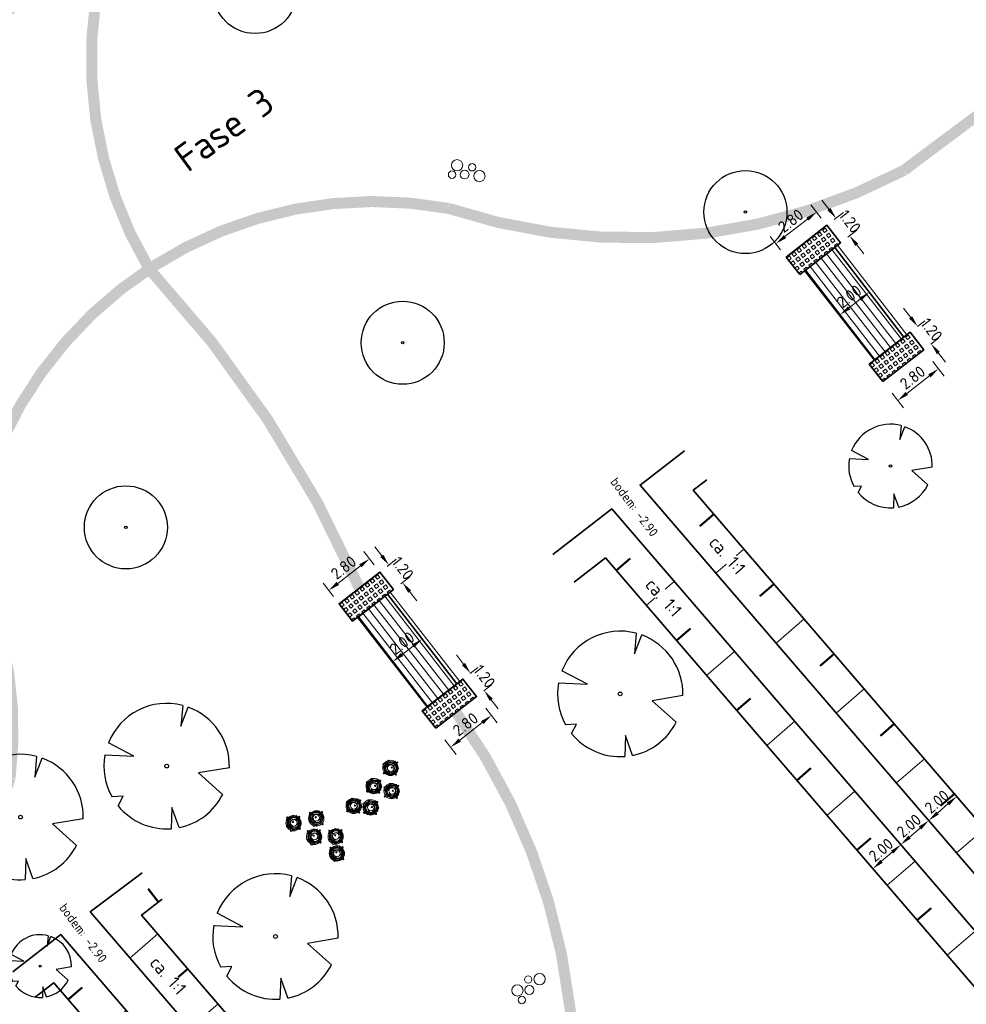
# Model space of a CAD drawing. Header units: metres. Extents: x 103263 to 106611, y 426963 to 428812.
# Tile 43 of 74: x 104346 to 104398, y 427830 to 427884. Entities that reach past the tile are written whole.
import ezdxf

# ---------------------------------------------------------------- set-up
doc = ezdxf.new("R2010")
doc.units = ezdxf.units.M
for name, color, linetype, lineweight in [('B-WE-GR-BOOM-S_INVEN', 90, 'Continuous', 25), ('N-GV-GW-TALUD_TEEN-G', 3, 'Continuous', 35), ('N-WE-GR-BOOM-S', 7, 'Continuous', 25), ('N-WE-GW-HOOGTE_AFWERKHOOGTE-T25', 7, 'Continuous', 25), ('N-WE-GW-TALUD_KRUIN-G', 3, 'Continuous', 35), ('N-WE-GW-TALUDARCERING-S', 90, 'Continuous', 25), ('N-WE-GW-TALUDARCERING_KORT-G', 90, 'Continuous', 50), ('N-WE-GW-TALUDARCERING_LANG-G', 90, 'Continuous', 18), ('N-WE-KW-KUNSTWERK-DRAGLINESCHOTTEN-G', 7, 'Continuous', 35), ('N-WE-VH-KANTVERHARDING-G', 210, 'Continuous', 35), ('N-WE-VH-KANTVERHARDING-M', 7, 'Continuous', 18), ('N-WE-VH-VERHARDING_GRASBETONSTEEN-A-250', 72, 'Continuous', 18), ('N-XX-VH-M', 7, 'Continuous', 18)]:
    doc.layers.add(name, color=color, linetype=linetype, lineweight=lineweight)
for name, color, linetype, lineweight, true_color in [('Geriefhout', 7, 'Continuous', 0, 0x424242), ('loopplank', 7, 'Continuous', 0, 0x424242), ('N-WE-GR-BEPLANTING-A-250', 7, 'Continuous', 18, 0x00a500), ('stapstenen', 7, 'Continuous', 0, 0x424242)]:
    doc.layers.add(name, color=color, linetype=linetype, lineweight=lineweight, true_color=true_color)
doc.layers.add('N-WE-VH-VERHARDING-AP_GROEN4', color=7, linetype='Continuous', true_color=0x004700)
doc.layers.add('N-WE-VH-VERHARDING-AP_VOETPAD', color=7, linetype='Continuous', true_color=0x424242)
doc.styles.add('NLCS-ISO-M200-T25', font='NLCS-ISO.ttf', dxfattribs={"height": 0.5})
doc.styles.add('NLCS-ISO-M250-T25', font='NLCS-ISO.ttf', dxfattribs={"height": 0.625})
doc.dimstyles.new('NLCS-M250-T25-PIJL_L2_H1', dxfattribs={"dimscale": 0.25, "dimtxt": 2.5, "dimasz": 2.5, "dimexe": 2, "dimexo": 2, "dimgap": 0.7, "dimtad": 1, "dimzin": 0, "dimdsep": 46, "dimtxsty": 'NLCS-ISO-M250-T25', "dimcen": 0, "dimdle": 2, "dimclrd": 256, "dimclre": 256, "dimclrt": 256, "dimadec": 1, "dimazin": 0, "dimtfac": 1, "dimtdec": 3, "dimtofl": 0, "dimtmove": 0, "dimatfit": 3, "dimfxl": 2, "dimfxlon": 1, "dimtfillclr": 256, "dimtolj": 1, "dimtzin": 0, "dimlwd": -1, "dimlwe": -1, "dimarcsym": 0})

# ---------------------------------------------------------------- blocks, each defined once
blk = doc.blocks.new('*U371')
at = {"ltscale": 20, "flags": 128}
for points in [[(0.579, 2.19), (0.513, 1.443), (0.778, 2.128)], [(-2.229, 0.403), (-1.184, 0.353), (-2.105, 0.838)], [(2.265, -0.058), (1.153, -0.248), (2.022, -1.021)], [(-1.754, -1.434), (-1.576, -1.088), (-1.973, -1.113)], [(0.446, -2.221), (0.189, -1.499), (0.162, -2.26)]]:
    blk.add_lwpolyline(points, dxfattribs=at)
blk.add_lwpolyline([(2.265, -0.058, 0.321944), (0.778, 2.128, 0.321944)], format="xyb", dxfattribs=at)
blk.add_circle((0, 0), 0.0675)
at = {"ltscale": 20}
for start, end in [(75.1844, 158.299), (169.749, 209.4302), (281.3601, 333.2046), (219.2667, 274.1068)]:
    blk.add_arc((0, 0), 2.266, start, end, dxfattribs=at)
blk = doc.blocks.new('*U372')
at = {"ltscale": 20, "flags": 128}
for points in [[(0.579, 2.19), (0.513, 1.443), (0.778, 2.128)], [(-2.229, 0.403), (-1.184, 0.353), (-2.105, 0.838)], [(2.265, -0.058), (1.153, -0.248), (2.022, -1.021)], [(-1.754, -1.434), (-1.576, -1.088), (-1.973, -1.113)], [(0.446, -2.221), (0.189, -1.499), (0.162, -2.26)]]:
    blk.add_lwpolyline(points, dxfattribs=at)
blk.add_lwpolyline([(2.265, -0.058, 0.321944), (0.778, 2.128, 0.321944)], format="xyb", dxfattribs=at)
blk.add_circle((0, 0), 0.0675)
at = {"ltscale": 20}
for start, end in [(75.1844, 158.299), (169.749, 209.4302), (281.3601, 333.2046), (219.2667, 274.1068)]:
    blk.add_arc((0, 0), 2.266, start, end, dxfattribs=at)
blk = doc.blocks.new('*U383')
at = {"ltscale": 20, "flags": 128}
for points in [[(0.579, 2.19), (0.513, 1.443), (0.778, 2.128)], [(-2.229, 0.403), (-1.184, 0.353), (-2.105, 0.838)], [(2.265, -0.058), (1.153, -0.248), (2.022, -1.021)], [(-1.754, -1.434), (-1.576, -1.088), (-1.973, -1.113)], [(0.446, -2.221), (0.189, -1.499), (0.162, -2.26)]]:
    blk.add_lwpolyline(points, dxfattribs=at)
blk.add_lwpolyline([(2.265, -0.058, 0.321944), (0.778, 2.128, 0.321944)], format="xyb", dxfattribs=at)
blk.add_circle((0, 0), 0.0675)
at = {"ltscale": 20}
for start, end in [(75.18441, 158.29895), (169.74905, 209.43023), (281.36007, 333.20465), (219.26669, 274.10684)]:
    blk.add_arc((0, 0), 2.266, start, end, dxfattribs=at)
blk = doc.blocks.new('*U295')
at = {"ltscale": 20, "flags": 128}
for points in [[(0.579, 2.19), (0.513, 1.443), (0.778, 2.128)], [(-2.229, 0.403), (-1.184, 0.353), (-2.105, 0.838)], [(2.265, -0.058), (1.153, -0.248), (2.022, -1.021)], [(-1.754, -1.434), (-1.576, -1.088), (-1.973, -1.113)], [(0.446, -2.221), (0.189, -1.499), (0.162, -2.26)]]:
    blk.add_lwpolyline(points, dxfattribs=at)
blk.add_lwpolyline([(2.265, -0.058, 0.321944), (0.778, 2.128, 0.321944)], format="xyb", dxfattribs=at)
blk.add_circle((0, 0), 0.0675)
at = {"ltscale": 20}
for start, end in [(75.1844, 158.299), (169.749, 209.4302), (281.3601, 333.2046), (219.2667, 274.1068)]:
    blk.add_arc((0, 0), 2.266, start, end, dxfattribs=at)
blk = doc.blocks.new('*U298')
at = {"ltscale": 20, "flags": 128}
for points in [[(0.579, 2.19), (0.513, 1.443), (0.778, 2.128)], [(-2.229, 0.403), (-1.184, 0.353), (-2.105, 0.838)], [(2.265, -0.058), (1.153, -0.248), (2.022, -1.021)], [(-1.754, -1.434), (-1.576, -1.088), (-1.973, -1.113)], [(0.446, -2.221), (0.189, -1.499), (0.162, -2.26)]]:
    blk.add_lwpolyline(points, dxfattribs=at)
blk.add_lwpolyline([(2.265, -0.058, 0.321944), (0.778, 2.128, 0.321944)], format="xyb", dxfattribs=at)
blk.add_circle((0, 0), 0.0675)
at = {"ltscale": 20}
for start, end in [(75.1844, 158.299), (169.749, 209.4302), (281.3601, 333.2046), (219.2667, 274.1068)]:
    blk.add_arc((0, 0), 2.266, start, end, dxfattribs=at)
blk = doc.blocks.new('*U116')
at = {"ltscale": 20, "flags": 128}
for points in [[(0.579, 2.19), (0.513, 1.443), (0.778, 2.128)], [(-2.229, 0.403), (-1.184, 0.353), (-2.105, 0.838)], [(2.265, -0.058), (1.153, -0.248), (2.022, -1.021)], [(-1.754, -1.434), (-1.576, -1.088), (-1.973, -1.113)], [(0.446, -2.221), (0.189, -1.499), (0.162, -2.26)]]:
    blk.add_lwpolyline(points, dxfattribs=at)
blk.add_lwpolyline([(2.265, -0.058, 0.321944), (0.778, 2.128, 0.321944)], format="xyb", dxfattribs=at)
blk.add_circle((0, 0), 0.0675)
at = {"ltscale": 20}
for start, end in [(75.1844, 158.299), (169.749, 209.4302), (281.3601, 333.2046), (219.2667, 274.1068)]:
    blk.add_arc((0, 0), 2.266, start, end, dxfattribs=at)
blk = doc.blocks.new('geriefhout')
at = {"color": 0}
for centre, radius in [((-0.501, 1.352), 0.415), ((-0.506, 1.334), 0.367), ((-0.52, 1.334), 0.332), ((-0.774, 1.611), 0.0346), ((-0.506, 1.334), 0.294), ((-0.671, 1.711), 0.0638), ((-0.36, 1.718), 0.0346), ((-3.33, 0.9), 0.415), ((-3.33, 0.9), 0.367), ((-3.345, 0.901), 0.332), ((-3.604, 1.16), 0.0346), ((-3.33, 0.9), 0.294), ((-3.362, 0.902), 0.238), ((-3.501, 1.259), 0.0638), ((-3.324, 0.902), 0.179), ((-3.414, 1.077), 0.0346), ((-3.179, 1.067), 0.0638), ((-3.189, 1.266), 0.0346), ((-2.279, 1.091), 0.0346), ((-2.201, 1.08), 0.0638), ((-1.818, 1.109), 0.415), ((-1.824, 1.086), 0.367), ((-1.838, 1.086), 0.332), ((-2.092, 1.368), 0.0346), ((-1.824, 1.086), 0.294), ((-1.855, 1.088), 0.238), ((-1.989, 1.468), 0.0638), ((-1.817, 1.088), 0.179), ((-1.902, 1.285), 0.0346), ((-1.751, 1.081), 0.0346), ((-1.667, 1.275), 0.0638), ((-1.678, 1.474), 0.0346), ((-1.535, 1.099), 0.0346), ((-1.433, 1.227), 0.0346), ((-1.358, 1.126), 0.0346), ((-0.961, 1.334), 0.0346), ((-0.883, 1.323), 0.0638), ((-0.538, 1.335), 0.238), ((-0.701, 1.073), 0.0638), ((-0.681, 1.243), 0.0346), ((-0.5, 1.335), 0.179), ((-0.584, 1.528), 0.0346), ((-0.489, 1.091), 0.0346), ((-0.433, 1.324), 0.0346), ((-0.349, 1.519), 0.0638), ((-0.221, 1.1), 0.0638), ((-0.217, 1.343), 0.0346), ((-0.115, 1.47), 0.0346), ((-0.04, 1.37), 0.0346), ((-3.791, 0.883), 0.0346), ((-3.713, 0.871), 0.0638), ((-3.531, 0.621), 0.0638), ((-3.511, 0.791), 0.0346), ((-3.319, 0.639), 0.0346), ((-3.263, 0.872), 0.0346), ((-3.169, 0.533), 0.0346), ((-3.051, 0.648), 0.0638), ((-3.047, 0.891), 0.0346), ((-2.643, 0.285), 0.415), ((-2.648, 0.267), 0.367), ((-2.663, 0.267), 0.332), ((-2.945, 1.018), 0.0346), ((-2.916, 0.544), 0.0346), ((-2.648, 0.267), 0.294), ((-2.869, 0.918), 0.0346), ((-2.813, 0.644), 0.0638), ((-2.502, 0.651), 0.0346), ((-2.019, 0.83), 0.0638), ((-1.999, 1), 0.0346), ((-1.807, 0.848), 0.0346), ((-1.801, 0.648), 0.0346), ((-1.657, 0.742), 0.0346), ((-1.21, 0.31), 0.415), ((-1.539, 0.856), 0.0638), ((-1.18, 0.291), 0.367), ((-1.195, 0.292), 0.332), ((-1.483, 0.569), 0.0346), ((-1.18, 0.291), 0.294), ((-1.38, 0.669), 0.0638), ((-1.058, 0.476), 0.0638), ((-1.069, 0.675), 0.0346), ((-0.483, 0.891), 0.0346), ((-0.339, 0.985), 0.0346), ((-3.312, 0.44), 0.0346), ((-3.104, 0.267), 0.0346), ((-3.025, 0.256), 0.0638), ((-2.68, 0.268), 0.238), ((-2.843, 0.006), 0.0638), ((-2.824, 0.176), 0.0346), ((-2.642, 0.268), 0.179), ((-2.726, 0.461), 0.0346), ((-2.631, 0.024), 0.0346), ((-2.575, 0.257), 0.0346), ((-2.492, 0.452), 0.0638), ((-2.363, 0.033), 0.0638), ((-2.359, 0.276), 0.0346), ((-2.257, 0.403), 0.0346), ((-2.182, 0.303), 0.0346), ((-1.67, 0.292), 0.0346), ((-1.592, 0.281), 0.0638), ((-1.41, 0.031), 0.0638), ((-1.212, 0.293), 0.238), ((-1.39, 0.201), 0.0346), ((-1.174, 0.293), 0.179), ((-1.293, 0.486), 0.0346), ((-1.198, 0.049), 0.0346), ((-1.142, 0.282), 0.0346), ((-0.93, 0.058), 0.0638), ((-0.926, 0.3), 0.0346), ((-0.824, 0.428), 0.0346), ((-0.749, 0.328), 0.0346), ((-2.625, -0.176), 0.0346), ((-2.481, -0.082), 0.0346), ((-1.192, -0.151), 0.0346), ((-1.048, -0.057), 0.0346)]:
    blk.add_circle(centre, radius, dxfattribs=at)
blk = doc.blocks.new('*D397')
at = {"layer": 'Defpoints', "color": 0, "transparency": 16777216}
for p in [(104396.759, 427841.731), (104397.024, 427841.423), (104395.243, 427840.426)]:
    blk.add_point(p, dxfattribs=at)
at = {"layer": 'N-XX-VH-M', "transparency": 16777216}
for p, q in [((104397.024, 427841.423), (104397.35, 427841.044)), ((104395.982, 427840.526), (104396.55, 427841.015)), ((104395.508, 427840.118), (104395.834, 427839.739))]:
    blk.add_line(p, q, dxfattribs=at)
for points in [[(104396.482, 427841.094), (104396.618, 427840.936), (104397.024, 427841.423)], [(104395.914, 427840.605), (104396.05, 427840.447), (104395.508, 427840.118)]]:
    blk.add_solid(points, dxfattribs=at)
at = {"layer": 'N-XX-VH-M', "transparency": 16777216, "insert": (104395.948, 427841.14), "char_height": 0.625, "attachment_point": 5, "rotation": 40.72, "style": 'NLCS-ISO-M250-T25'}
blk.add_mtext('\\A1;2.00', dxfattribs=at)
blk = doc.blocks.new('*D398')
at = {"layer": 'Defpoints', "color": 0, "transparency": 16777216}
for p in [(104395.508, 427840.118), (104393.992, 427838.814), (104393.992, 427838.814)]:
    blk.add_point(p, dxfattribs=at)
at = {"layer": 'N-XX-VH-M', "transparency": 16777216}
for p, q in [((104395.508, 427840.118), (104395.182, 427840.497)), ((104395.035, 427839.711), (104394.466, 427839.221)), ((104393.992, 427838.814), (104393.666, 427839.193))]:
    blk.add_line(p, q, dxfattribs=at)
for points in [[(104394.967, 427839.79), (104395.102, 427839.632), (104395.508, 427840.118)], [(104394.398, 427839.3), (104394.534, 427839.142), (104393.992, 427838.814)]]:
    blk.add_solid(points, dxfattribs=at)
at = {"layer": 'N-XX-VH-M', "transparency": 16777216, "insert": (104394.432, 427839.836), "char_height": 0.625, "attachment_point": 5, "rotation": 40.72, "style": 'NLCS-ISO-M250-T25'}
blk.add_mtext('\\A1;2.00', dxfattribs=at)
blk = doc.blocks.new('*D399')
at = {"layer": 'Defpoints', "color": 0, "transparency": 16777216}
for p in [(104393.992, 427838.814), (104392.477, 427837.509), (104392.479, 427837.507)]:
    blk.add_point(p, dxfattribs=at)
at = {"layer": 'N-XX-VH-M', "transparency": 16777216}
for p, q in [((104393.521, 427838.404), (104392.952, 427837.914)), ((104393.994, 427838.811), (104394.321, 427838.432)), ((104392.479, 427837.507), (104392.805, 427837.128))]:
    blk.add_line(p, q, dxfattribs=at)
for points in [[(104393.453, 427838.483), (104393.589, 427838.325), (104393.994, 427838.811)], [(104392.884, 427837.993), (104393.02, 427837.835), (104392.479, 427837.507)]]:
    blk.add_solid(points, dxfattribs=at)
at = {"layer": 'N-XX-VH-M', "transparency": 16777216, "insert": (104392.918, 427838.528), "char_height": 0.625, "attachment_point": 5, "rotation": 40.72, "style": 'NLCS-ISO-M250-T25'}
blk.add_mtext('\\A1;2.00', dxfattribs=at)
blk = doc.blocks.new('*U50')
at = {"layer": 'N-WE-GW-TALUDARCERING_KORT-G', "ltscale": 0.1}
for p, q in [((104353.764, 427835.701), (104353.213, 427836.416)), ((104355.363, 427832.082), (104354.605, 427831.43)), ((104358.625, 427828.293), (104357.867, 427827.64)), ((104361.887, 427824.503), (104361.129, 427823.851)), ((104365.149, 427820.714), (104364.391, 427820.061)), ((104368.41, 427816.924), (104367.652, 427816.272)), ((104371.672, 427813.135), (104370.914, 427812.482)), ((104374.934, 427809.345), (104374.176, 427808.693)), ((104378.196, 427805.555), (104377.438, 427804.903)), ((104381.458, 427801.766), (104380.7, 427801.114)), ((104384.719, 427797.976), (104383.962, 427797.324))]:
    blk.add_line(p, q, dxfattribs=at)
at = {"layer": 'N-WE-GW-TALUDARCERING_LANG-G', "ltscale": 0.1}
for p, q in [((104353.732, 427833.977), (104352.216, 427832.672)), ((104356.994, 427830.187), (104355.478, 427828.883)), ((104360.256, 427826.398), (104358.74, 427825.093)), ((104363.518, 427822.608), (104362.002, 427821.304)), ((104366.779, 427818.819), (104365.264, 427817.514)), ((104370.041, 427815.029), (104368.525, 427813.725)), ((104373.303, 427811.24), (104371.787, 427809.935)), ((104376.565, 427807.45), (104375.049, 427806.145)), ((104379.827, 427803.661), (104378.311, 427802.356)), ((104383.089, 427799.871), (104381.573, 427798.566))]:
    blk.add_line(p, q, dxfattribs=at)
blk = doc.blocks.new('*U51')
at = {"layer": 'N-WE-GW-TALUDARCERING_KORT-G', "ltscale": 0.1}
for p, q in [((104348.875, 427830.422), (104349.633, 427831.075)), ((104352.137, 427826.633), (104352.895, 427827.285)), ((104355.399, 427822.843), (104356.157, 427823.496)), ((104358.661, 427819.054), (104359.419, 427819.706)), ((104361.922, 427815.264), (104362.68, 427815.917)), ((104365.184, 427811.475), (104365.942, 427812.127)), ((104368.446, 427807.685), (104369.204, 427808.338)), ((104371.708, 427803.896), (104372.466, 427804.548)), ((104374.97, 427800.106), (104375.728, 427800.759)), ((104378.232, 427796.317), (104378.989, 427796.969))]:
    blk.add_line(p, q, dxfattribs=at)
at = {"layer": 'N-WE-GW-TALUDARCERING_LANG-G', "ltscale": 0.1}
for p, q in [((104350.506, 427828.528), (104352.022, 427829.832)), ((104353.768, 427824.738), (104355.284, 427826.043)), ((104357.03, 427820.949), (104358.546, 427822.253)), ((104360.292, 427817.159), (104361.807, 427818.464)), ((104363.553, 427813.37), (104365.069, 427814.674)), ((104366.815, 427809.58), (104368.331, 427810.885)), ((104370.077, 427805.79), (104371.593, 427807.095)), ((104373.339, 427802.001), (104374.855, 427803.306)), ((104376.601, 427798.211), (104378.116, 427799.516))]:
    blk.add_line(p, q, dxfattribs=at)
blk = doc.blocks.new('*U52')
at = {"layer": 'N-WE-GW-TALUDARCERING_KORT-G', "ltscale": 0.1}
for p, q in [((104383.856, 427856.721), (104383.099, 427856.069)), ((104387.118, 427852.931), (104386.36, 427852.279)), ((104390.38, 427849.142), (104389.622, 427848.49)), ((104393.642, 427845.352), (104392.884, 427844.7)), ((104396.904, 427841.563), (104396.146, 427840.91)), ((104400.166, 427837.773), (104399.408, 427837.121)), ((104403.427, 427833.984), (104402.669, 427833.331)), ((104406.689, 427830.194), (104405.931, 427829.542)), ((104409.951, 427826.405), (104409.193, 427825.752)), ((104413.213, 427822.615), (104412.455, 427821.963)), ((104416.702, 427821.022), (104417.171, 427820.41))]:
    blk.add_line(p, q, dxfattribs=at)
at = {"layer": 'N-WE-GW-TALUDARCERING_LANG-G', "ltscale": 0.1}
for p, q in [((104385.487, 427854.826), (104383.972, 427853.521)), ((104388.749, 427851.037), (104387.233, 427849.732)), ((104392.011, 427847.247), (104390.495, 427845.942)), ((104395.273, 427843.458), (104393.757, 427842.153)), ((104398.535, 427839.668), (104397.019, 427838.363)), ((104401.796, 427835.879), (104400.281, 427834.574)), ((104405.058, 427832.089), (104403.542, 427830.784)), ((104408.32, 427828.299), (104406.804, 427826.995)), ((104411.582, 427824.51), (104410.066, 427823.205)), ((104414.844, 427820.72), (104413.328, 427819.416))]:
    blk.add_line(p, q, dxfattribs=at)
blk = doc.blocks.new('*U53')
at = {"layer": 'N-WE-GW-TALUDARCERING_KORT-G', "ltscale": 0.1}
for p, q in [((104378.572, 427853.663), (104379.33, 427854.316)), ((104381.834, 427849.874), (104382.591, 427850.526)), ((104385.095, 427846.084), (104385.853, 427846.737)), ((104388.357, 427842.295), (104389.115, 427842.947)), ((104391.619, 427838.505), (104392.377, 427839.158)), ((104394.881, 427834.716), (104395.639, 427835.368)), ((104398.143, 427830.926), (104398.901, 427831.579)), ((104401.404, 427827.137), (104402.162, 427827.789)), ((104404.666, 427823.347), (104405.424, 427824)), ((104407.928, 427819.558), (104408.686, 427820.21)), ((104409.997, 427815.895), (104410.438, 427815.313))]:
    blk.add_line(p, q, dxfattribs=at)
at = {"layer": 'N-WE-GW-TALUDARCERING_LANG-G', "ltscale": 0.1}
for p, q in [((104380.203, 427851.769), (104381.718, 427853.073)), ((104383.464, 427847.979), (104384.98, 427849.284)), ((104386.726, 427844.19), (104388.242, 427845.494)), ((104389.988, 427840.4), (104391.504, 427841.705)), ((104393.25, 427836.611), (104394.766, 427837.915)), ((104396.512, 427832.821), (104398.028, 427834.126)), ((104399.774, 427829.031), (104401.289, 427830.336)), ((104403.035, 427825.242), (104404.551, 427826.547)), ((104406.297, 427821.452), (104407.813, 427822.757)), ((104409.559, 427817.663), (104411.075, 427818.968))]:
    blk.add_line(p, q, dxfattribs=at)
blk = doc.blocks.new('*D503')
at = {"layer": 'Defpoints', "color": 0, "ltscale": 0.1, "transparency": 16777216}
for p in [(104367.875, 427850.188), (104368.056, 427849.953), (104366.29, 427848.968)]:
    blk.add_point(p, dxfattribs=at)
at = {"layer": 'N-WE-VH-KANTVERHARDING-M', "ltscale": 0.1, "transparency": 16777216}
for p, q in [((104366.966, 427849.114), (104367.561, 427849.572)), ((104368.056, 427849.953), (104368.361, 427849.557)), ((104366.471, 427848.733), (104366.776, 427848.337))]:
    blk.add_line(p, q, dxfattribs=at)
for points in [[(104367.497, 427849.654), (104367.624, 427849.489), (104368.056, 427849.953)], [(104366.903, 427849.197), (104367.03, 427849.032), (104366.471, 427848.733)]]:
    blk.add_solid(points, dxfattribs=at)
at = {"layer": 'N-WE-VH-KANTVERHARDING-M', "ltscale": 0.1, "transparency": 16777216, "insert": (104366.966, 427849.729), "char_height": 0.625, "attachment_point": 5, "rotation": 37.5877, "style": 'NLCS-ISO-M250-T25'}
blk.add_mtext('\\A1;2.00', dxfattribs=at)
blk = doc.blocks.new('*D469')
at = {"layer": 'Defpoints', "color": 0, "ltscale": 0.1, "transparency": 16777216}
for p in [(104371.004, 427846.836), (104371.805, 427845.806), (104368.794, 427845.117)]:
    blk.add_point(p, dxfattribs=at)
at = {"layer": 'N-WE-VH-KANTVERHARDING-M', "ltscale": 0.1, "transparency": 16777216}
for p, q in [((104371.498, 427846.201), (104372.112, 427845.412)), ((104370.088, 427844.471), (104371.311, 427845.423)), ((104369.287, 427844.482), (104369.901, 427843.693))]:
    blk.add_line(p, q, dxfattribs=at)
for points in [[(104371.247, 427845.505), (104371.375, 427845.34), (104371.805, 427845.806)], [(104370.024, 427844.553), (104370.152, 427844.389), (104369.594, 427844.087)]]:
    blk.add_solid(points, dxfattribs=at)
at = {"layer": 'N-WE-VH-KANTVERHARDING-M', "ltscale": 0.1, "transparency": 16777216, "insert": (104370.4, 427845.332), "char_height": 0.625, "attachment_point": 5, "rotation": 37.8725, "style": 'NLCS-ISO-M250-T25'}
blk.add_mtext('\\A1;2.80', dxfattribs=at)
blk = doc.blocks.new('*D470')
at = {"layer": 'Defpoints', "color": 0, "ltscale": 0.1, "transparency": 16777216}
for p in [(104370.267, 427847.783), (104371.414, 427847.155), (104371.004, 427846.836)]:
    blk.add_point(p, dxfattribs=at)
at = {"layer": 'N-WE-VH-KANTVERHARDING-M', "ltscale": 0.1, "transparency": 16777216}
for p, q in [((104370.294, 427848.595), (104369.91, 427849.089)), ((104370.662, 427848.09), (104371.072, 427848.409)), ((104371.399, 427847.143), (104371.809, 427847.462)), ((104371.798, 427846.661), (104372.181, 427846.168))]:
    blk.add_line(p, q, dxfattribs=at)
for points in [[(104370.376, 427848.659), (104370.211, 427848.531), (104370.677, 427848.102)], [(104371.88, 427846.725), (104371.715, 427846.597), (104371.414, 427847.155)]]:
    blk.add_solid(points, dxfattribs=at)
at = {"layer": 'N-WE-VH-KANTVERHARDING-M', "ltscale": 0.1, "transparency": 16777216, "insert": (104371.431, 427847.928), "char_height": 0.625, "attachment_point": 5, "rotation": 307.8725, "style": 'NLCS-ISO-M250-T25'}
blk.add_mtext('\\A1;1.20', dxfattribs=at)
blk = doc.blocks.new('*D471')
at = {"layer": 'Defpoints', "color": 0, "ltscale": 0.1, "transparency": 16777216}
for p in [(104366.254, 427853.962), (104365.762, 427853.579), (104366.499, 427852.632)]:
    blk.add_point(p, dxfattribs=at)
at = {"layer": 'N-WE-VH-KANTVERHARDING-M', "ltscale": 0.1, "transparency": 16777216}
for p, q in [((104365.87, 427854.455), (104365.487, 427854.948)), ((104366.157, 427853.886), (104366.649, 427854.269)), ((104366.893, 427852.939), (104367.385, 427853.321)), ((104367.374, 427852.521), (104367.758, 427852.028))]:
    blk.add_line(p, q, dxfattribs=at)
for points in [[(104365.952, 427854.519), (104365.788, 427854.391), (104366.254, 427853.962)], [(104367.457, 427852.585), (104367.292, 427852.457), (104366.991, 427853.014)]]:
    blk.add_solid(points, dxfattribs=at)
at = {"layer": 'N-WE-VH-KANTVERHARDING-M', "ltscale": 0.1, "transparency": 16777216, "insert": (104367.007, 427853.787), "char_height": 0.625, "attachment_point": 5, "rotation": 307.8725, "style": 'NLCS-ISO-M250-T25'}
blk.add_mtext('\\A1;1.20', dxfattribs=at)
blk = doc.blocks.new('*D472')
at = {"layer": 'Defpoints', "color": 0, "ltscale": 0.1, "transparency": 16777216}
for p in [(104365.201, 427854.3), (104365.762, 427853.579), (104363.552, 427851.86)]:
    blk.add_point(p, dxfattribs=at)
at = {"layer": 'N-WE-VH-KANTVERHARDING-M', "ltscale": 0.1, "transparency": 16777216}
for p, q in [((104365.455, 427853.974), (104364.894, 427854.695)), ((104363.484, 427852.965), (104364.708, 427853.916)), ((104363.245, 427852.255), (104362.684, 427852.976))]:
    blk.add_line(p, q, dxfattribs=at)
for points in [[(104364.644, 427853.998), (104364.772, 427853.834), (104365.201, 427854.3)], [(104363.421, 427853.047), (104363.548, 427852.882), (104362.991, 427852.581)]]:
    blk.add_solid(points, dxfattribs=at)
at = {"layer": 'N-WE-VH-KANTVERHARDING-M', "ltscale": 0.1, "transparency": 16777216, "insert": (104363.797, 427853.825), "char_height": 0.625, "attachment_point": 5, "rotation": 37.8725, "style": 'NLCS-ISO-M250-T25'}
blk.add_mtext('\\A1;2.80', dxfattribs=at)
blk = doc.blocks.new('*D413')
at = {"layer": 'Defpoints', "color": 0, "ltscale": 0.1, "transparency": 16777216}
for p in [(104392.105, 427868.97), (104392.286, 427868.735), (104390.52, 427867.75)]:
    blk.add_point(p, dxfattribs=at)
at = {"layer": 'N-WE-VH-KANTVERHARDING-M', "ltscale": 0.1, "transparency": 16777216}
for p, q in [((104391.197, 427867.896), (104391.791, 427868.353)), ((104392.286, 427868.735), (104392.591, 427868.338)), ((104390.701, 427867.515), (104391.006, 427867.119))]:
    blk.add_line(p, q, dxfattribs=at)
for points in [[(104391.727, 427868.436), (104391.854, 427868.271), (104392.286, 427868.735)], [(104391.133, 427867.979), (104391.26, 427867.813), (104390.701, 427867.515)]]:
    blk.add_solid(points, dxfattribs=at)
at = {"layer": 'N-WE-VH-KANTVERHARDING-M', "ltscale": 0.1, "transparency": 16777216, "insert": (104391.196, 427868.511), "char_height": 0.625, "attachment_point": 5, "rotation": 37.5877, "style": 'NLCS-ISO-M250-T25'}
blk.add_mtext('\\A1;2.00', dxfattribs=at)
blk = doc.blocks.new('*D414')
at = {"layer": 'Defpoints', "color": 0, "ltscale": 0.1, "transparency": 16777216}
for p in [(104395.234, 427865.618), (104396.035, 427864.588), (104393.024, 427863.899)]:
    blk.add_point(p, dxfattribs=at)
at = {"layer": 'N-WE-VH-KANTVERHARDING-M', "ltscale": 0.1, "transparency": 16777216}
for p, q in [((104395.728, 427864.983), (104396.342, 427864.193)), ((104394.318, 427863.253), (104395.541, 427864.204)), ((104393.517, 427863.264), (104394.131, 427862.475))]:
    blk.add_line(p, q, dxfattribs=at)
for points in [[(104395.477, 427864.287), (104395.605, 427864.122), (104396.035, 427864.588)], [(104394.254, 427863.335), (104394.382, 427863.171), (104393.824, 427862.869)]]:
    blk.add_solid(points, dxfattribs=at)
at = {"layer": 'N-WE-VH-KANTVERHARDING-M', "ltscale": 0.1, "transparency": 16777216, "insert": (104394.63, 427864.114), "char_height": 0.625, "attachment_point": 5, "rotation": 37.8725, "style": 'NLCS-ISO-M250-T25'}
blk.add_mtext('\\A1;2.80', dxfattribs=at)
blk = doc.blocks.new('*D415')
at = {"layer": 'Defpoints', "color": 0, "ltscale": 0.1, "transparency": 16777216}
for p in [(104394.497, 427866.565), (104395.234, 427865.618), (104395.644, 427865.937)]:
    blk.add_point(p, dxfattribs=at)
at = {"layer": 'N-WE-VH-KANTVERHARDING-M', "ltscale": 0.1, "transparency": 16777216}
for p, q in [((104394.524, 427867.377), (104394.14, 427867.871)), ((104394.892, 427866.872), (104395.302, 427867.191)), ((104395.629, 427865.925), (104396.039, 427866.244)), ((104396.028, 427865.443), (104396.412, 427864.95))]:
    blk.add_line(p, q, dxfattribs=at)
for points in [[(104394.606, 427867.441), (104394.442, 427867.313), (104394.907, 427866.884)], [(104396.11, 427865.507), (104395.946, 427865.379), (104395.644, 427865.937)]]:
    blk.add_solid(points, dxfattribs=at)
at = {"layer": 'N-WE-VH-KANTVERHARDING-M', "ltscale": 0.1, "transparency": 16777216, "insert": (104395.661, 427866.71), "char_height": 0.625, "attachment_point": 5, "rotation": 307.8725, "style": 'NLCS-ISO-M250-T25'}
blk.add_mtext('\\A1;1.20', dxfattribs=at)
blk = doc.blocks.new('*D416')
at = {"layer": 'Defpoints', "color": 0, "ltscale": 0.1, "transparency": 16777216}
for p in [(104390.484, 427872.743), (104389.992, 427872.361), (104390.729, 427871.414)]:
    blk.add_point(p, dxfattribs=at)
at = {"layer": 'N-WE-VH-KANTVERHARDING-M', "ltscale": 0.1, "transparency": 16777216}
for p, q in [((104390.1, 427873.237), (104389.717, 427873.73)), ((104390.387, 427872.668), (104390.879, 427873.05)), ((104391.123, 427871.721), (104391.615, 427872.103)), ((104391.604, 427871.303), (104391.988, 427870.809))]:
    blk.add_line(p, q, dxfattribs=at)
for points in [[(104390.183, 427873.301), (104390.018, 427873.173), (104390.484, 427872.743)], [(104391.687, 427871.367), (104391.522, 427871.239), (104391.221, 427871.796)]]:
    blk.add_solid(points, dxfattribs=at)
at = {"layer": 'N-WE-VH-KANTVERHARDING-M', "ltscale": 0.1, "transparency": 16777216, "insert": (104391.237, 427872.569), "char_height": 0.625, "attachment_point": 5, "rotation": 307.8725, "style": 'NLCS-ISO-M250-T25'}
blk.add_mtext('\\A1;1.20', dxfattribs=at)
blk = doc.blocks.new('*D417')
at = {"layer": 'Defpoints', "color": 0, "ltscale": 0.1, "transparency": 16777216}
for p in [(104389.431, 427873.082), (104389.992, 427872.361), (104387.782, 427870.642)]:
    blk.add_point(p, dxfattribs=at)
at = {"layer": 'N-WE-VH-KANTVERHARDING-M', "ltscale": 0.1, "transparency": 16777216}
for p, q in [((104389.685, 427872.756), (104389.125, 427873.476)), ((104387.715, 427871.747), (104388.938, 427872.698)), ((104387.475, 427871.037), (104386.914, 427871.758))]:
    blk.add_line(p, q, dxfattribs=at)
for points in [[(104388.874, 427872.78), (104389.002, 427872.616), (104389.431, 427873.082)], [(104387.651, 427871.829), (104387.779, 427871.664), (104387.221, 427871.363)]]:
    blk.add_solid(points, dxfattribs=at)
at = {"layer": 'N-WE-VH-KANTVERHARDING-M', "ltscale": 0.1, "transparency": 16777216, "insert": (104388.027, 427872.607), "char_height": 0.625, "attachment_point": 5, "rotation": 37.8725, "style": 'NLCS-ISO-M250-T25'}
blk.add_mtext('\\A1;2.80', dxfattribs=at)
blk = doc.blocks.new('SGR-BOOM_02')
for radius in [5, 0.15]:
    blk.add_circle((0, 0), radius)

msp = doc.modelspace()

# ---------------------------------------------------------------- hatches: boundary and pattern name
at = {"layer": 'loopplank'}
h = msp.add_hatch(dxfattribs=at)
h.set_pattern_fill('ANSI31', color=256, scale=3, angle=82.8177)
h.set_pattern_definition([(127.81771772, (-21382.6275, 5856.75743), (-0.2962370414, -0.22993176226), [])])
h.paths.add_polyline_path([(104392.421, 427864.958), (104394.363, 427866.453), (104390.59, 427871.304), (104388.658, 427869.804)])
h = msp.add_hatch(dxfattribs=at)
h.set_pattern_fill('ANSI31', color=256, scale=3, angle=82.8177)
h.set_pattern_definition([(127.81771772, (-21406.8576, 5837.97553), (-0.2962370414, -0.22993176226), [])])
h.paths.add_polyline_path([(104368.191, 427846.176), (104370.133, 427847.671), (104366.359, 427852.523), (104364.428, 427851.022)])
at = {"layer": 'N-WE-GR-BEPLANTING-A-250'}
h = msp.add_hatch(dxfattribs=at)
h.set_pattern_fill('AGR-BEPLANTING_SOORT_01', color=256, scale=0.2, style=0, pattern_type=2)
h.set_pattern_definition([(60, (104639.9556, 427910.1806), (-0.5773504, 0.9999998), [0.288676, -0.866026]), (120, (104639.9556, 427910.1806), (-1.1547004, -2e-07), [0.288676, -0.866026]), (270, (104639.95565, 427910.18064), (0.57735, -1), [0.25, -1.75])])
edge = h.paths.add_edge_path()
edge.add_line((104659.33, 427926.461), (104651.723, 427930.161))
edge.add_line((104651.723, 427930.161), (104630.494, 427940.377))
edge.add_line((104630.494, 427940.377), (104615.821, 427939.216))
edge.add_line((104615.821, 427939.216), (104614.238, 427936.942))
edge.add_line((104614.238, 427936.942), (104618.901, 427931.767))
edge.add_line((104618.901, 427931.767), (104620.001, 427927.102))
edge.add_line((104620.001, 427927.102), (104630.09, 427928.171))
edge.add_line((104630.09, 427928.171), (104636.288, 427922.296))
edge.add_line((104636.288, 427922.296), (104635.626, 427916.445))
edge.add_line((104635.626, 427916.445), (104649.327, 427918.542))
edge.add_line((104649.327, 427918.542), (104660.637, 427913.992))
edge.add_line((104660.637, 427913.992), (104663.613, 427914.901))
edge.add_line((104663.613, 427914.901), (104665.801, 427914.176))
edge.add_line((104665.801, 427914.176), (104667.1, 427911.864))
edge.add_line((104667.1, 427911.864), (104668.62, 427908.935))
edge.add_line((104668.62, 427908.935), (104670.709, 427905.029))
edge.add_line((104670.709, 427905.029), (104666.141, 427898.787))
edge.add_line((104666.141, 427898.787), (104659.394, 427895.168))
edge.add_line((104659.394, 427895.168), (104659.885, 427894.606))
edge.add_arc((2471945.486, 2366238.399), 3059610.724, 219.310766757, 219.311095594)
edge.add_arc((104633.177, 427844.621), 52.499, 34.4665, 43.8921, ccw=False)
edge.add_arc((104561.264, 427811.91), 131.021, 20.52501, 28.45236, ccw=False)
edge.add_arc((104687.252, 427859.058), 3.5, 200.2205, 290.1775)
edge.add_arc((104734.333, 427775.806), 92.191, 116.25825, 119.84127, ccw=False)
edge.add_line((104693.547, 427858.483), (104693.719, 427859.706))
edge.add_line((104693.719, 427859.706), (104675.355, 427897.713))
edge.add_line((104675.355, 427897.713), (104665.269, 427916.348))
edge.add_line((104665.269, 427916.348), (104661.135, 427923.401))
edge.add_line((104661.135, 427923.401), (104659.33, 427926.461))
edge = h.paths.add_edge_path()
edge.add_line((104670.155, 427924.725), (104658.918, 427940.306))
edge.add_line((104658.918, 427940.306), (104653.228, 427936.582))
edge.add_arc((104651.49, 427939.148), 3.1, 210.7823, 304.1096, ccw=False)
edge.add_arc((104006.721, 427555.058), 747.402, 30.782318, 33.226245)
edge.add_line((104631.932, 427964.594), (104627.986, 427961.768))
edge.add_line((104627.986, 427961.768), (104626.318, 427960.551))
edge.add_line((104626.318, 427960.551), (104625.97, 427960.946))
edge.add_line((104625.97, 427960.946), (104624.14, 427949.098))
edge.add_line((104624.14, 427949.098), (104623.843, 427947.174))
edge.add_line((104623.843, 427947.174), (104618.568, 427941.942))
edge.add_line((104618.568, 427941.942), (104631.166, 427942.938))
edge.add_line((104631.166, 427942.938), (104634.784, 427941.178))
edge.add_line((104634.784, 427941.178), (104651.566, 427933.017))
edge.add_line((104651.566, 427933.017), (104660.886, 427928.485))
edge.add_line((104660.886, 427928.485), (104667.484, 427917.521))
edge.add_line((104667.484, 427917.521), (104673.544, 427906.582))
edge.add_line((104673.544, 427906.582), (104680.594, 427892.683))
edge.add_line((104680.594, 427892.683), (104687.997, 427877.313))
edge.add_line((104687.997, 427877.313), (104695.985, 427860.764))
edge.add_line((104695.985, 427860.764), (104701.345, 427863.409))
edge.add_line((104701.345, 427863.409), (104685.833, 427895.579))
edge.add_line((104685.833, 427895.579), (104682.011, 427903.447))
edge.add_line((104682.011, 427903.447), (104677.897, 427911.161))
edge.add_line((104677.897, 427911.161), (104670.155, 427924.725))
at = {"layer": 'N-WE-VH-VERHARDING-AP_GROEN4', "ltscale": 0.1}
h = msp.add_hatch(dxfattribs=at)
h.set_pattern_fill('CROSS', color=256, scale=0.05, style=0)
edge = h.paths.add_edge_path()
edge.add_line((104616.303, 427898.411), (104514.506, 427822.823))
edge.add_line((104514.506, 427822.823), (104506.477, 427816.862))
edge.add_line((104506.477, 427816.862), (104495.436, 427811.135))
edge.add_line((104495.436, 427811.135), (104485.008, 427807.809))
edge.add_line((104485.008, 427807.809), (104485.495, 427805.863))
edge.add_line((104485.495, 427805.863), (104492.893, 427807.092))
edge.add_line((104492.893, 427807.092), (104495.359, 427807.502))
edge.add_line((104495.359, 427807.502), (104478.667, 427790.822))
edge.add_line((104478.667, 427790.822), (104467.495, 427783.521))
edge.add_line((104467.495, 427783.521), (104471.984, 427792.577))
edge.add_line((104471.984, 427792.577), (104477.22, 427800.942))
edge.add_line((104477.22, 427800.942), (104480.935, 427805.041))
edge.add_line((104480.935, 427805.041), (104485.128, 427805.802))
edge.add_line((104485.128, 427805.802), (104485.514, 427804.821))
edge.add_line((104485.514, 427804.821), (104484.481, 427807.714))
edge.add_line((104484.481, 427807.714), (104480.58, 427807.009))
edge.add_line((104480.58, 427807.009), (104473.488, 427799.642))
edge.add_line((104473.488, 427799.642), (104462.601, 427787.301))
edge.add_line((104462.601, 427787.301), (104429.992, 427760.07))
edge.add_line((104429.992, 427760.07), (104423.569, 427755.301))
edge.add_line((104423.569, 427755.301), (104334.939, 427689.491))
edge.add_arc((104360.268, 427671.929), 30.822, 145.2639, 160.1291)
edge.add_arc((104319.444, 427686.849), 12.644, 311.5939, 339.425, ccw=False)
edge.add_line((104327.838, 427677.393), (104328.453, 427676.013))
edge.add_line((104328.453, 427676.013), (104328.897, 427675.013))
edge.add_arc((104319.403, 427686.872), 15.191, 308.6803, 339.4602)
edge.add_arc((104360.268, 427671.929), 28.322, 146.0782, 160.1581, ccw=False)
edge.add_line((104336.767, 427687.734), (104371.488, 427713.515))
edge.add_line((104371.488, 427713.515), (104381.931, 427721.27))
edge.add_line((104381.931, 427721.27), (104433.496, 427759.558))
edge.add_line((104433.496, 427759.558), (104466.748, 427784.212))
edge.add_line((104466.748, 427784.212), (104467.495, 427783.521))
edge.add_line((104467.495, 427783.521), (104478.667, 427790.822))
edge.add_line((104478.667, 427790.822), (104495.359, 427807.502))
edge.add_line((104495.359, 427807.502), (104498.846, 427808.081))
edge.add_line((104498.846, 427808.081), (104506.801, 427813.988))
edge.add_line((104506.801, 427813.988), (104507.567, 427814.557))
edge.add_line((104507.567, 427814.557), (104508.072, 427817.976))
edge.add_line((104508.072, 427817.976), (104506.477, 427816.862))
edge.add_line((104506.477, 427816.862), (104514.506, 427822.823))
edge.add_line((104514.506, 427822.823), (104518.01, 427822.311))
edge.add_line((104518.01, 427822.311), (104547.643, 427844.315))
edge.add_line((104547.643, 427844.315), (104558.086, 427852.07))
edge.add_line((104558.086, 427852.07), (104615.787, 427894.914))
edge.add_line((104615.787, 427894.914), (104616.303, 427898.411))
at = {"layer": 'N-WE-VH-VERHARDING_GRASBETONSTEEN-A-250', "ltscale": 0.1, "transparency": 33554541}
h = msp.add_hatch(dxfattribs=at)
h.set_pattern_fill('AVH-GRASBETONSTEEN_02-SO', color=256, scale=0.25, angle=82.8725, pattern_type=2)
h.set_pattern_definition([(127.87246945, (284808.6775, 26012.98058), (-0.27628270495, -0.21486709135), [0.175, -0.175]), (217.87246945, (284808.6775, 26012.98058), (0.21486709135, -0.27628270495), [0.175, -0.175]), (127.87246945, (284808.53937, 26012.87315), (-0.27628270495, -0.21486709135), [0.175, -0.175]), (217.87246945, (284808.57008, 26013.11872), (0.21486709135, -0.27628270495), [0.175, -0.175])])
h.paths.add_polyline_path([(104388.519, 427869.695), (104390.729, 427871.414), (104389.992, 427872.361), (104387.782, 427870.642)])
h = msp.add_hatch(dxfattribs=at)
h.set_pattern_fill('AVH-GRASBETONSTEEN_02-SO', color=256, scale=0.25, angle=82.8725, pattern_type=2)
h.set_pattern_definition([(127.87246945, (284813.1827, 26007.18465), (-0.27628270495, -0.21486709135), [0.175, -0.175]), (217.87246945, (284813.1827, 26007.18465), (0.21486709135, -0.27628270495), [0.175, -0.175]), (127.87246945, (284813.04455, 26007.07722), (-0.27628270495, -0.21486709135), [0.175, -0.175]), (217.87246945, (284813.07526, 26007.3228), (0.21486709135, -0.27628270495), [0.175, -0.175])])
h.paths.add_polyline_path([(104393.024, 427863.899), (104395.234, 427865.618), (104394.497, 427866.565), (104392.287, 427864.846)])
h = msp.add_hatch(dxfattribs=at)
h.set_pattern_fill('AVH-GRASBETONSTEEN_02-SO', color=256, scale=0.25, angle=82.8725, pattern_type=2)
h.set_pattern_definition([(127.87246945, (284784.4474, 25994.19868), (-0.27628270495, -0.21486709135), [0.175, -0.175]), (217.87246945, (284784.4474, 25994.19868), (0.21486709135, -0.27628270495), [0.175, -0.175]), (127.87246945, (284784.30928, 25994.09125), (-0.27628270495, -0.21486709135), [0.175, -0.175]), (217.87246945, (284784.34, 25994.33682), (0.21486709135, -0.27628270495), [0.175, -0.175])])
h.paths.add_polyline_path([(104364.288, 427850.913), (104366.499, 427852.632), (104365.762, 427853.579), (104363.552, 427851.86)])
h = msp.add_hatch(dxfattribs=at)
h.set_pattern_fill('AVH-GRASBETONSTEEN_02-SO', color=256, scale=0.25, angle=82.8725, pattern_type=2)
h.set_pattern_definition([(127.87246945, (284788.9526, 25988.40275), (-0.27628270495, -0.21486709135), [0.175, -0.175]), (217.87246945, (284788.9526, 25988.40275), (0.21486709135, -0.27628270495), [0.175, -0.175]), (127.87246945, (284788.81446, 25988.29532), (-0.27628270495, -0.21486709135), [0.175, -0.175]), (217.87246945, (284788.84516, 25988.5409), (0.21486709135, -0.27628270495), [0.175, -0.175])])
h.paths.add_polyline_path([(104368.794, 427845.117), (104371.004, 427846.836), (104370.267, 427847.783), (104368.057, 427846.064)])

# ---------------------------------------------------------------- linework, layer by layer
at = {"layer": 'N-GV-GW-TALUD_TEEN-G', "ltscale": 10, "flags": 128}
for points in [[(104382.274, 427860.15), (104379.863, 427858.294), (104414.819, 427817.684), (104417.765, 427819.891)], [(104375.138, 427854.524), (104378.338, 427857.001), (104413.215, 427816.482), (104410.422, 427814.389)], [(104387.538, 427797.242), (104384.604, 427795.044), (104350.094, 427835.138), (104350.066, 427835.175), (104352.876, 427837.291)], [(104380.196, 427791.741), (104383, 427793.842), (104348.482, 427833.945), (104345.875, 427831.923)]]:
    msp.add_lwpolyline(points, dxfattribs=at)
at = {"layer": 'N-WE-GW-TALUD_KRUIN-G', "ltscale": 0.1}
for points in [[(104416.809, 427821.104), (104415.425, 427820.045), (104382.746, 427858.011), (104383.483, 427858.578)], [(104409.587, 427815.584), (104410.653, 427816.392), (104377.984, 427854.346), (104376.287, 427853.039)], [(104353.963, 427835.855), (104352.852, 427835), (104385.372, 427797.219), (104386.764, 427798.275)], [(104347.082, 427830.558), (104348.09, 427831.334), (104380.597, 427793.568), (104379.554, 427792.733)]]:
    msp.add_lwpolyline(points, dxfattribs=at)
at = {"layer": 'N-WE-KW-KUNSTWERK-DRAGLINESCHOTTEN-G'}
for points in [[(104392.577, 427865.078), (104394.159, 427866.302), (104390.413, 427871.168), (104388.834, 427869.94)], [(104368.347, 427846.296), (104369.929, 427847.52), (104366.183, 427852.386), (104364.604, 427851.158)]]:
    msp.add_lwpolyline(points, close=True, dxfattribs=at)
at = {"layer": 'N-WE-VH-KANTVERHARDING-G', "ltscale": 0.1}
for points in [[(104388.519, 427869.695), (104390.729, 427871.414), (104389.992, 427872.361), (104387.782, 427870.642)], [(104393.024, 427863.899), (104395.234, 427865.618), (104394.497, 427866.565), (104392.287, 427864.846)], [(104364.288, 427850.913), (104366.499, 427852.632), (104365.762, 427853.579), (104363.552, 427851.86)], [(104368.794, 427845.117), (104371.004, 427846.836), (104370.267, 427847.783), (104368.057, 427846.064)]]:
    msp.add_lwpolyline(points, close=True, dxfattribs=at)
at = {"layer": 'N-WE-VH-VERHARDING-AP_VOETPAD', "const_width": 0.6}
for points in [[(104369.477, 427873.279, 0.20428), (104394.158, 427875.335, 0.041882), (104406.451, 427885.652, 0.624638), (104402.362, 427907.147, -0.247139), (104390.023, 427921.476, 0.636391), (104372.208, 427926.933, 0.164148), (104366.23, 427914.383, -0.198733), (104358.284, 427902.017), (104354.73, 427895.458, -0.015973), (104352.252, 427890.88, -0.217703), (104320.277, 427873.798, 0.417006), (104304.791, 427861.591, 0.141195), (104309.12, 427843.984), (104314.947, 427835.048, 0.348795), (104338.835, 427832.553, 0.164767), (104345.724, 427842.43, 0.093365), (104345.271, 427849.98, -0.164706), (104345.333, 427860.789, -0.34288), (104369.477, 427873.279, 4.916511)], [(104355.704, 427913.923, -0.252065), (104358.284, 427902.017), (104353.266, 427892.712, 0.276299), (104353.263, 427870.002, -0.084014), (104364.653, 427852.716)], [(104389.738, 427802.663, -0.189136), (104376.052, 427830.051, 0.127471), (104369.899, 427845.976, -0.602813)]]:
    msp.add_lwpolyline(points, format="xyb", dxfattribs=at)
at = {"layer": 'stapstenen'}
for centre, radius in [((104369.944, 427875.613), 0.307), ((104370.766, 427875.504), 0.2), ((104369.676, 427875.105), 0.2), ((104370.353, 427875.112), 0.241), ((104371.158, 427875.027), 0.307), ((104373.802, 427831.506), 0.2), ((104374.419, 427831.527), 0.307), ((104373.216, 427830.92), 0.307), ((104373.862, 427830.94), 0.241), ((104373.456, 427830.398), 0.2)]:
    msp.add_circle(centre, radius, dxfattribs=at)

# ---------------------------------------------------------------- block references
at = {"layer": 'B-WE-GR-BOOM-S_INVEN', "xscale": 0.45, "yscale": 0.45, "zscale": 0.45, "rotation": 90}
for p in [(104359, 427885), (104385.573, 427873.079), (104367, 427866), (104352, 427856)]:
    msp.add_blockref('SGR-BOOM_02', p, dxfattribs=at)
at = {"layer": 'Geriefhout'}
for p, rotation in [((104367.55, 427842.19), 36.84393873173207), ((104361.665, 427841.294), 136.0128745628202)]:
    msp.add_blockref('geriefhout', p, dxfattribs=dict(at, rotation=rotation))
at = {"layer": 'N-WE-GR-BOOM-S'}
msp.add_blockref('*U298', (104393.434, 427859.321), dxfattribs=at)
for name, p, xscale, yscale, zscale in [('*U372', (104378.787, 427846.978), 1.499999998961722, 1.499999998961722, 1.499999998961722), ('*U295', (104354.212, 427843.067), 1.499999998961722, 1.499999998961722, 1.499999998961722), ('*U116', (104346.295, 427840.306), 1.499999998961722, 1.499999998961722, 1.499999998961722), ('*U371', (104360.108, 427833.837), 1.499999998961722, 1.499999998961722, 1.499999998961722), ('*U383', (104347.357, 427832.235), 0.7499999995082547, 0.7499999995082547, 0.7499999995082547)]:
    msp.add_blockref(name, p, dxfattribs=dict(at, xscale=xscale, yscale=yscale, zscale=zscale))
at = {"layer": 'N-WE-GW-TALUDARCERING-S', "ltscale": 0.1}
for name in ['*U52', '*U53', '*U50', '*U51']:
    msp.add_blockref(name, (0, 0), dxfattribs=at)

# ---------------------------------------------------------------- dimensions: what is measured, and where the dimension line sits
at = {"layer": 'N-WE-VH-KANTVERHARDING-M', "ltscale": 0.1}
for base, p1, p2, angle, picture, middle in [((104390.484, 427872.743), (104390.729, 427871.414), (104389.992, 427872.361), 127.8725, '*D416', (104390.852, 427872.27)), ((104395.644, 427865.937), (104394.497, 427866.565), (104395.234, 427865.618), 307.8725, '*D415', (104395.276, 427866.41)), ((104366.254, 427853.962), (104366.499, 427852.632), (104365.762, 427853.579), 127.8725, '*D471', (104366.622, 427853.488)), ((104371.414, 427847.155), (104370.267, 427847.783), (104371.004, 427846.836), 307.8725, '*D470', (104371.046, 427847.628))]:
    dim = msp.add_linear_dim(base=base, p1=p1, p2=p2, angle=angle, dimstyle='NLCS-M250-T25-PIJL_L2_H1', dxfattribs=at)
    dim.commit()
    dim.dimension.update_dxf_attribs({"geometry": picture, "text_midpoint": middle, "dimtype": 161})
for p1, p2, distance, picture, middle in [((104387.782, 427870.642), (104389.992, 427872.361), 0.913, '*D417', (104388.027, 427872.607)), ((104390.52, 427867.75), (104392.105, 427868.97), -0.297, '*D413', (104391.196, 427868.511)), ((104393.024, 427863.899), (104395.234, 427865.618), -1.304, '*D414', (104394.63, 427864.114)), ((104363.552, 427851.86), (104365.762, 427853.579), 0.913, '*D472', (104363.797, 427853.825)), ((104366.29, 427848.968), (104367.875, 427850.188), -0.297, '*D503', (104366.966, 427849.729)), ((104368.794, 427845.117), (104371.004, 427846.836), -1.304, '*D469', (104370.4, 427845.332))]:
    dim = msp.add_aligned_dim(p1=p1, p2=p2, distance=distance, dimstyle='NLCS-M250-T25-PIJL_L2_H1', dxfattribs=at)
    dim.commit()
    dim.dimension.update_dxf_attribs({"geometry": picture, "text_midpoint": middle})
at = {"layer": 'N-XX-VH-M'}
for p1, p2, distance, picture, middle in [((104395.243, 427840.426), (104396.759, 427841.731), -0.406, '*D397', (104395.948, 427841.14)), ((104395.508, 427840.118), (104393.992, 427838.814), 0, '*D398', (104394.432, 427839.836)), ((104393.992, 427838.814), (104392.477, 427837.509), 0.003, '*D399', (104392.918, 427838.528))]:
    dim = msp.add_aligned_dim(p1=p1, p2=p2, distance=distance, dimstyle='NLCS-M250-T25-PIJL_L2_H1', dxfattribs=at)
    dim.commit()
    dim.dimension.update_dxf_attribs({"geometry": picture, "text_midpoint": middle})

# ---------------------------------------------------------------- next in the draw order: texts
at = {"layer": 'N-WE-GW-HOOGTE_AFWERKHOOGTE-T25', "attachment_point": 1, "style": 'NLCS-ISO-M200-T25', "bg_fill": 3, "box_fill_scale": 1.2, "bg_fill_color": 256, "bg_fill_transparency": 0}
for s, insert, char_height, width, rotation in [('Fase 3', (104354.47, 427876.401), 1.5, 6.36574, 36.17), ('bodem: -2.90', (104378.624, 427858.76), 0.5, 3.98618, 306.8088), ('bodem: -2.90', (104348.757, 427835.684), 0.5, 3.98618, 306.8088)]:
    msp.add_mtext(s, dxfattribs=dict(at, insert=insert, char_height=char_height, width=width, rotation=rotation))
at = {"layer": 'N-WE-GW-HOOGTE_AFWERKHOOGTE-T25', "char_height": 0.7, "attachment_point": 1, "rotation": 311.6837, "style": 'NLCS-ISO-M200-T25', "bg_fill": 3, "box_fill_scale": 1, "bg_fill_color": 256, "bg_fill_transparency": 0}
for insert in [(104384.062, 427855.608), (104380.612, 427853.324), (104353.758, 427832.843)]:
    msp.add_mtext('ca. 1:1', dxfattribs=dict(at, insert=insert))

doc.saveas('drawing.dxf')
